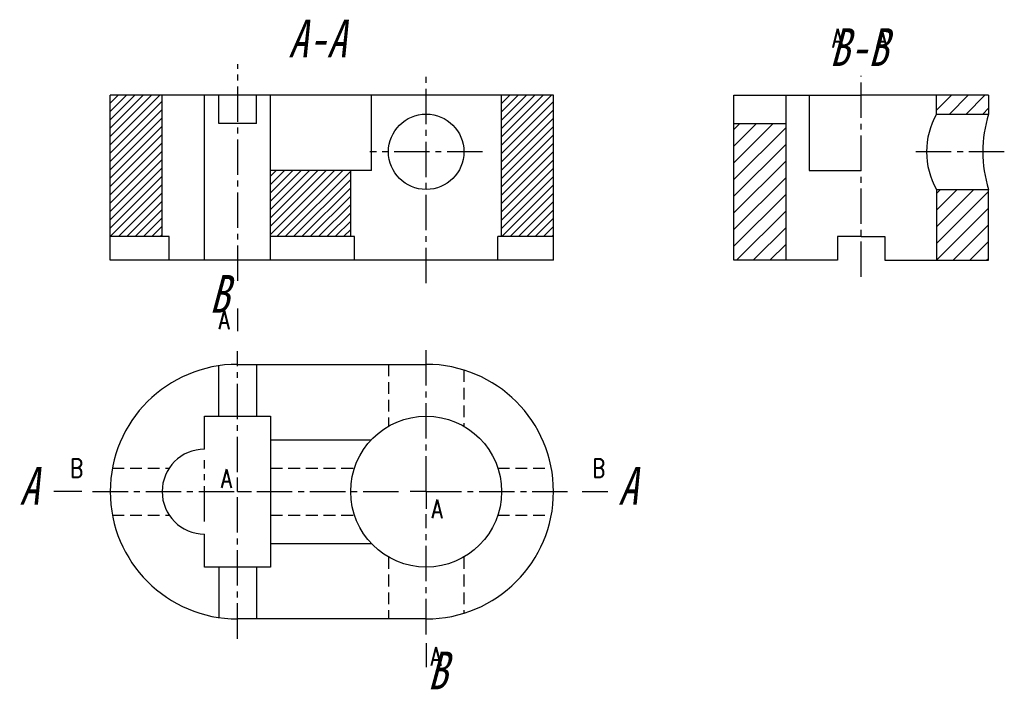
# Model space of a CAD drawing. Extents: x 4 to 213, y 6 to 149.
import ezdxf

# ---------------------------------------------------------------- set-up
doc = ezdxf.new("R2010")
doc.units = 0
doc.header["$LTSCALE"] = 10
doc.header["$MEASUREMENT"] = 0
doc.linetypes.add('CENTER2', pattern=[1.125, 0.75, -0.125, 0.125, -0.125])
doc.linetypes.add('DASHED2', pattern=[0.375, 0.25, -0.125])
doc.layers.get('0').update_dxf_attribs({"color": 5, "linetype": 'CONTINUOUS'})
for name, color, linetype in [('ST剖面线', 7, 'CONTINUOUS'), ('ST尺寸', 7, 'CONTINUOUS'), ('ST文字', 7, 'CONTINUOUS'), ('ST点画线', 7, 'CENTER2'), ('ST虚线', 7, 'DASHED2')]:
    doc.layers.add(name, color=color, linetype=linetype)
doc.layers.add('ST粗实线', color=7, linetype='CONTINUOUS', lineweight=30)
doc.styles.add('HZDX', font='ROMANS', dxfattribs={"width": 0.75, "bigfont": 'HZDX'})

msp = doc.modelspace()

# ---------------------------------------------------------------- hatches: boundary and pattern name
h = msp.add_hatch()
h.set_pattern_fill('ANSI31', color=256, scale=10)
h.paths.add_polyline_path([(33.99, 132.49), (22.99, 132.49), (22.99, 102.49), (33.99, 102.49)])
h.paths.add_polyline_path([(73.99, 116.49), (56.99, 116.49), (56.99, 102.49), (73.99, 102.49)])
h.paths.add_polyline_path([(116.99, 132.49), (105.99, 132.49), (105.99, 102.49), (116.99, 102.49)])
at = {"layer": 'ST剖面线'}
h = msp.add_hatch(dxfattribs=at)
h.set_pattern_fill('ANSI31', color=256, scale=20, style=0)
h.set_pattern_definition([(45, (27.5547, 4.587), (-1.767767, 1.767767), [])])
h.paths.add_polyline_path([(198.25, 97.49), (209.25, 97.49), (209.25, 112.49), (198.25, 112.49)])
h.paths.add_polyline_path([(209.25, 128.49), (209.25, 132.49), (198.25, 132.49), (198.25, 128.49)])
h.paths.add_polyline_path([(166.25, 126.49), (155.25, 126.49), (155.25, 97.49), (166.25, 97.49)])

# ---------------------------------------------------------------- linework, layer by layer
at = {"lineweight": 30}
for p, q in [((22.99, 97.49), (22.99, 132.49)), ((116.99, 132.49), (22.99, 132.49)), ((33.99, 102.49), (33.99, 132.49)), ((42.99, 97.49), (42.99, 132.49)), ((45.99, 126.49), (45.99, 132.49)), ((53.99, 126.49), (53.99, 132.49)), ((56.99, 97.49), (56.99, 132.49)), ((78.37, 116.49), (78.37, 132.49)), ((105.99, 102.49), (105.99, 132.49)), ((116.99, 97.49), (116.99, 132.49)), ((53.99, 126.49), (45.99, 126.49)), ((78.37, 116.49), (56.99, 116.49)), ((73.99, 102.49), (73.99, 116.49)), ((35.5, 102.49), (22.99, 102.49)), ((35.5, 97.49), (35.5, 102.49)), ((74.79, 102.49), (56.99, 102.49)), ((74.79, 97.49), (74.79, 102.49)), ((105.18, 97.49), (105.18, 102.49)), ((116.99, 102.49), (105.18, 102.49)), ((116.99, 97.49), (22.99, 97.49))]:
    msp.add_line(p, q, dxfattribs=at)
msp.add_circle((89.99, 120.49), 8, dxfattribs=at)
at = {"layer": 'ST点画线', "color": 5}
for p, q in [((50.03, 93.12), (50.03, 139.09)), ((89.99, 92.63), (89.99, 136.77)), ((101.94, 120.49), (78.04, 120.49))]:
    msp.add_line(p, q, dxfattribs=at)
at = {"layer": 'ST点画线'}
for p, q in [((182.25, 93.94), (182.25, 136.58)), ((212.6, 120.49), (192.86, 120.49)), ((49.99, 52.53), (49.99, 78.22)), ((89.99, 48.41), (89.99, 78.68)), ((42.99, 42.09), (42.99, 55.11)), ((19.26, 48.41), (49.99, 48.41)), ((49.99, 17.22), (49.99, 48.41)), ((54.1, 48.41), (85.22, 48.41)), ((89.99, 48.41), (120.3, 48.41)), ((89.99, 18.14), (89.99, 43.65))]:
    msp.add_line(p, q, dxfattribs=at)
at = {"layer": 'ST粗实线'}
for p, q in [((155.25, 97.49), (155.25, 132.49)), ((155.25, 132.49), (182.25, 132.49)), ((166.25, 132.49), (166.25, 97.49)), ((171.25, 132.49), (171.25, 116.49)), ((209.25, 132.49), (182.25, 132.49)), ((198.25, 128.49), (198.25, 132.49)), ((209.25, 132.49), (209.25, 128.49)), ((198.25, 128.49), (209.25, 128.49)), ((155.25, 126.49), (166.25, 126.49)), ((171.25, 116.49), (182.25, 116.49)), ((198.25, 112.49), (198.25, 97.49)), ((198.25, 112.49), (209.25, 112.49)), ((209.25, 97.49), (209.25, 112.49)), ((182.25, 102.49), (177.25, 102.49)), ((177.25, 102.49), (177.25, 97.49)), ((182.25, 102.49), (187.25, 102.49)), ((187.25, 102.49), (187.25, 97.49)), ((177.25, 97.49), (155.25, 97.49)), ((187.25, 97.49), (209.25, 97.49)), ((50.03, 82.47), (50.03, 87.24)), ((49.99, 75.41), (89.99, 75.41)), ((53.99, 75.41), (53.99, 64.41)), ((45.99, 64.41), (45.99, 75.11)), ((42.99, 57.41), (42.99, 64.41)), ((42.99, 64.41), (53.99, 64.41)), ((53.99, 64.41), (56.99, 64.41)), ((56.99, 64.41), (56.99, 32.41)), ((56.99, 59.41), (78.37, 59.41)), ((49.99, 48.41), (49.99, 51.41)), ((16.97, 48.41), (10.99, 48.41)), ((49.99, 48.41), (52.93, 48.41)), ((89.99, 48.41), (86.61, 48.41)), ((89.99, 48.41), (89.99, 44.78)), ((123.05, 48.41), (128.5, 48.41)), ((42.99, 32.41), (42.99, 39.41)), ((56.99, 37.41), (78.37, 37.41)), ((56.99, 32.41), (42.99, 32.41)), ((45.99, 32.41), (45.99, 21.71)), ((53.99, 32.41), (53.99, 21.41)), ((89.99, 21.41), (49.99, 21.41)), ((89.99, 16.3), (89.99, 11.17))]:
    msp.add_line(p, q, dxfattribs=at)
msp.add_circle((89.99, 48.41), 16, dxfattribs=at)
for centre, radius, start, end in [((212.11, 120.49), 16, 150, 210), ((235.04, 120.49), 27, 162.7647, 197.2353), ((49.99, 48.41), 27, 90, 270), ((89.99, 48.41), 27, 270, 90), ((42.99, 48.41), 9, 90, 270)]:
    msp.add_arc(centre, radius, start, end, dxfattribs=at)
at = {"layer": 'ST虚线'}
for p, q in [((81.99, 75.41), (81.99, 62.27)), ((97.99, 74.2), (97.99, 62.27)), ((23.45, 53.41), (35.5, 53.41)), ((56.99, 53.41), (74.79, 53.41)), ((105.18, 53.41), (116.52, 53.41)), ((23.45, 43.41), (35.5, 43.41)), ((56.99, 43.41), (74.79, 43.41)), ((105.18, 43.41), (116.52, 43.41)), ((81.99, 34.55), (81.99, 21.41)), ((97.99, 34.55), (97.99, 22.62))]:
    msp.add_line(p, q, dxfattribs=at)

# ---------------------------------------------------------------- texts
at = {"layer": 'ST尺寸', "char_height": 4, "attachment_point": 1, "style": 'HZDX'}
for s, insert, width in [('A', (176.08, 146.54), 5.5992), ('A', (185.41, 146.54), 5.5992), ('A', (45.98, 86.87), 6.4531), ('B', (14.49, 55.38), 15.6144), ('B', (125.22, 55.38), 15.6144), ('A', (46.46, 53.2), 6.4531), ('A', (91.15, 46.75), 6.4531), ('A', (90.91, 15.43), 6.4531)]:
    msp.add_mtext(s, dxfattribs=dict(at, insert=insert, width=width))
at = {"layer": 'ST文字', "char_height": 8, "attachment_point": 1, "style": 'HZDX'}
for s, insert in [('{\\f长仿宋体|b0|i1|c134|p49;\\W1;\\C5;A-A}', (60.76, 148.51)), ('{\\f长仿宋体|b0|i1|c134|p49;\\W1;B-B}', (175.58, 146.69)), ('{\\f长仿宋体|b0|i1|c134|p49;\\W1;B}', (44.03, 94.35)), ('{\\f长仿宋体|b0|i1|c134|p49;\\W1;A}', (3.74, 53.62)), ('{\\f长仿宋体|b0|i1|c134|p49;\\W1;A}', (130.72, 53.62)), ('{\\f长仿宋体|b0|i1|c134|p49;\\W1;B}', (90.32, 14.48))]:
    msp.add_mtext_dynamic_manual_height_columns(s, width=21.4016, gutter_width=17.5, heights=[13.54], dxfattribs=dict(at, insert=insert))

doc.saveas('drawing.dxf')
